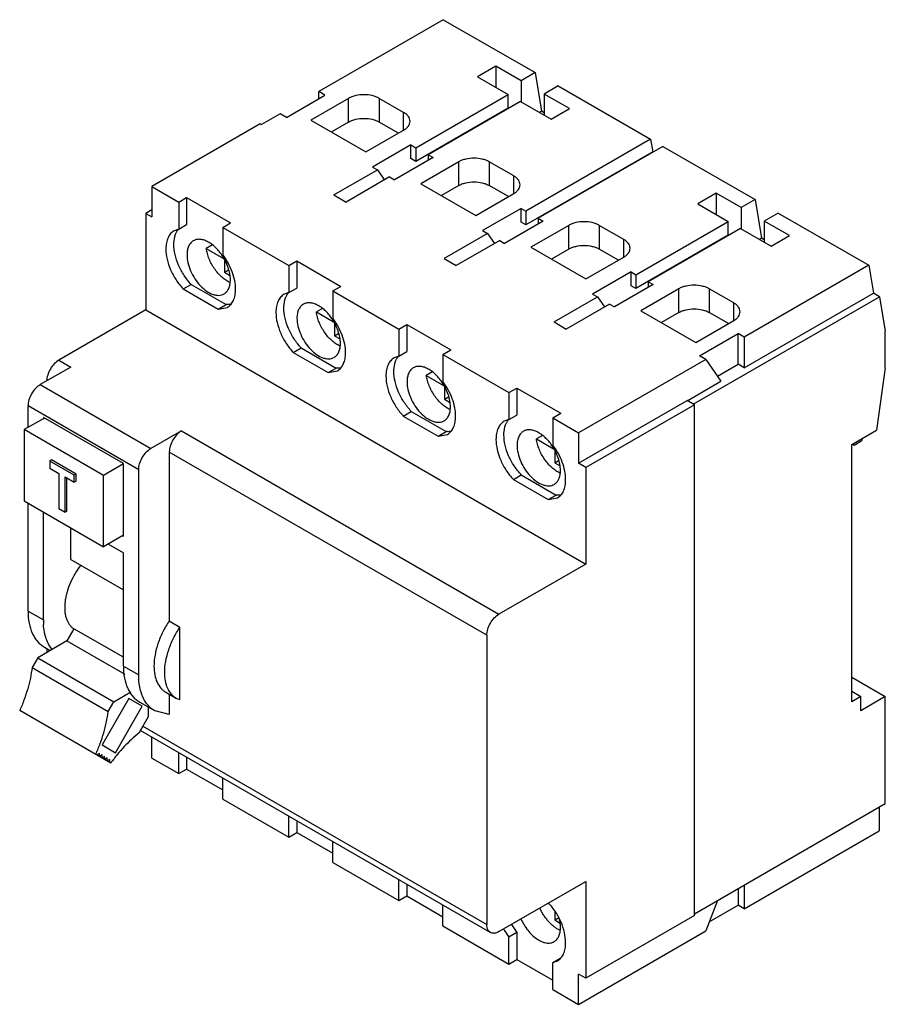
# Model space of a CAD drawing. Header units: millimetres. Extents: x 15 to 115, y 34 to 148.
import ezdxf

# ---------------------------------------------------------------- set-up
doc = ezdxf.new("R2010")
doc.units = ezdxf.units.MM
doc.header["$LTSCALE"] = 11.781746
doc.layers.get('0').update_dxf_attribs({"linetype": 'CONTINUOUS'})

msp = doc.modelspace()

# ---------------------------------------------------------------- linework, layer by layer
at = {"color": 7, "linetype": 'CONTINUOUS'}
for p, q in [((63.83, 147.56), (49.41, 139.24)), ((63.83, 147.56), (74.44, 141.44)), ((69.92, 142.18), (67.8, 140.95)), ((69.92, 142.18), (69.92, 139.73)), ((72.82, 140.5), (69.92, 142.18)), ((74.44, 141.44), (72.82, 140.5)), ((74.44, 141.44), (75.19, 136.97)), ((67.8, 140.95), (71.34, 138.91)), ((72.82, 140.5), (72.82, 138.05)), ((49.41, 138.42), (49.41, 139.24)), ((50.12, 138.83), (49.41, 139.24)), ((77.13, 139.89), (75.51, 138.95)), ((77.13, 139.89), (87.8, 133.72)), ((45.67, 136.26), (50.12, 138.83)), ((52.88, 138.46), (48.5, 135.93)), ((52.88, 135.72), (52.88, 138.46)), ((56.42, 138.46), (56.42, 135.72)), ((59.24, 136.83), (56.42, 138.46)), ((60.66, 132.75), (71.34, 138.91)), ((72.75, 138.09), (62.07, 131.93)), ((71.34, 137.32), (71.34, 138.91)), ((72.75, 138.09), (76.29, 136.05)), ((75.51, 138.95), (75.51, 136.5)), ((78.41, 137.28), (75.51, 138.95)), ((59.24, 134.79), (59.24, 136.83)), ((71.34, 137.32), (60.66, 131.15)), ((70.77, 136.95), (70.77, 136.99)), ((75.19, 136.97), (74.94, 136.83)), ((75.51, 136.79), (75.19, 136.97)), ((76.29, 136.05), (78.41, 137.28)), ((44.96, 136.66), (42.8, 135.42)), ((45.67, 136.26), (44.96, 136.66)), ((48.5, 135.93), (54.86, 132.26)), ((52.88, 135.72), (50.87, 134.56)), ((58.64, 134.44), (56.42, 135.72)), ((42.66, 135.51), (30.1, 128.26)), ((42.66, 135.51), (42.8, 135.42)), ((54.86, 132.26), (59.24, 134.79)), ((87.8, 133.72), (73.39, 125.4)), ((87.8, 133.72), (88.05, 132.27)), ((60.09, 133.07), (55.64, 130.5)), ((60.09, 131.48), (60.09, 133.07)), ((60.09, 133.07), (60.66, 132.75)), ((60.66, 132.75), (60.66, 131.15)), ((88.05, 132.27), (73.39, 123.81)), ((89.22, 132.9), (74.8, 124.58)), ((89.22, 132.9), (99.9, 126.74)), ((62.64, 131.6), (58.18, 129.03)), ((60.66, 131.15), (60.09, 131.48)), ((65.61, 131.11), (61.22, 128.58)), ((62.07, 131.93), (62.07, 131.28)), ((62.07, 131.93), (62.64, 131.6)), ((65.61, 128.37), (65.61, 131.11)), ((69.14, 131.11), (69.14, 128.37)), ((71.97, 129.48), (69.14, 131.11)), ((51.18, 127.28), (56.2, 130.17)), ((55.64, 130.5), (56.2, 130.17)), ((56.2, 130.17), (57.02, 129.01)), ((84.7, 130.3), (84.7, 130.34)), ((57.62, 129.36), (52.6, 126.46)), ((57.62, 129.36), (58.18, 129.03)), ((71.97, 127.44), (71.97, 129.48)), ((30.1, 128.26), (30.1, 124.75)), ((30.1, 128.26), (33.22, 126.46)), ((61.22, 128.58), (67.59, 124.91)), ((65.61, 128.37), (63.6, 127.21)), ((71.36, 127.09), (69.14, 128.37)), ((33.22, 126.46), (34.14, 126.99)), ((34.14, 126.99), (34.14, 123.86)), ((34.14, 126.99), (39.23, 124.05)), ((51.18, 127.28), (52.6, 126.46)), ((67.59, 124.91), (71.97, 127.44)), ((95.38, 127.48), (93.26, 126.25)), ((95.38, 127.48), (95.38, 125.03)), ((98.28, 125.81), (95.38, 127.48)), ((99.9, 126.74), (98.28, 125.81)), ((99.9, 126.74), (100.64, 122.27)), ((30.1, 125.56), (29.4, 125.15)), ((33.22, 126.46), (33.22, 123.32)), ((72.82, 125.72), (68.37, 123.15)), ((72.82, 124.13), (72.82, 125.72)), ((72.82, 125.72), (73.39, 125.4)), ((73.39, 125.4), (73.39, 123.81)), ((93.26, 126.25), (96.79, 124.21)), ((98.28, 125.81), (98.28, 123.36)), ((29.4, 125.15), (29.4, 113.97)), ((29.4, 125.15), (30.1, 124.75)), ((75.37, 124.25), (70.91, 121.68)), ((74.8, 124.58), (74.8, 123.93)), ((74.8, 124.58), (75.37, 124.25)), ((86.11, 118.05), (96.79, 124.21)), ((96.79, 122.62), (96.79, 124.21)), ((102.58, 125.19), (100.96, 124.25)), ((100.96, 124.25), (100.96, 121.8)), ((103.86, 122.58), (100.96, 124.25)), ((102.58, 125.19), (113.05, 119.15)), ((33.22, 123.32), (32.69, 123.13)), ((33.22, 123.32), (34.14, 123.86)), ((38.31, 123.52), (39.23, 124.05)), ((38.31, 123.52), (38.31, 120.39)), ((38.31, 123.52), (45.95, 119.11)), ((68.37, 123.15), (68.93, 122.83)), ((73.39, 123.81), (72.82, 124.13)), ((78.34, 123.76), (73.95, 121.23)), ((78.34, 121.02), (78.34, 123.76)), ((81.87, 123.76), (81.87, 121.02)), ((84.7, 122.13), (81.87, 123.76)), ((98.21, 123.4), (87.53, 117.23)), ((98.21, 123.4), (101.74, 121.36)), ((68.93, 122.83), (63.91, 119.93)), ((70.35, 122.01), (65.32, 119.11)), ((68.93, 122.83), (69.75, 121.66)), ((70.35, 122.01), (70.91, 121.68)), ((84.7, 120.09), (84.7, 122.13)), ((96.79, 122.62), (86.11, 116.46)), ((96.23, 122.25), (96.23, 122.29)), ((100.64, 122.27), (100.4, 122.13)), ((100.96, 122.09), (100.64, 122.27)), ((101.74, 121.36), (103.86, 122.58)), ((37.12, 121.5), (36.41, 121.09)), ((36.41, 121.09), (38.39, 119.94)), ((73.95, 121.23), (80.32, 117.56)), ((78.34, 121.02), (76.33, 119.86)), ((84.09, 119.74), (81.87, 121.02)), ((38.53, 119.69), (38.53, 118.33)), ((45.95, 119.11), (46.87, 119.64)), ((46.87, 119.64), (46.87, 116.51)), ((46.87, 119.64), (51.96, 116.7)), ((63.91, 119.93), (65.32, 119.11)), ((80.32, 117.56), (84.7, 120.09)), ((38.53, 118.33), (38.98, 118.6)), ((45.95, 119.11), (45.95, 115.98)), ((113.05, 119.15), (98.63, 110.82)), ((113.05, 119.15), (113.59, 115.91)), ((38.53, 118.33), (39.09, 118.01)), ((85.55, 118.38), (81.09, 115.8)), ((85.55, 116.78), (85.55, 118.38)), ((85.55, 118.38), (86.11, 118.05)), ((86.11, 118.05), (86.11, 116.46)), ((33.75, 116.4), (34.66, 116.93)), ((33.75, 116.4), (37.79, 114.06)), ((34.66, 116.93), (38.71, 114.6)), ((45.95, 115.98), (46.87, 116.51)), ((51.04, 116.17), (51.96, 116.7)), ((88.09, 116.91), (83.64, 114.33)), ((86.11, 116.46), (85.55, 116.78)), ((91.06, 116.42), (86.68, 113.88)), ((87.53, 117.23), (87.53, 116.58)), ((87.53, 117.23), (88.09, 116.91)), ((91.06, 113.67), (91.06, 116.42)), ((94.6, 116.42), (94.6, 113.67)), ((97.43, 114.78), (94.6, 116.42)), ((45.95, 115.98), (45.42, 115.79)), ((51.04, 116.17), (51.04, 113.04)), ((51.04, 116.17), (58.68, 111.76)), ((76.64, 112.58), (81.66, 115.48)), ((81.09, 115.8), (81.66, 115.48)), ((81.66, 115.48), (82.48, 114.32)), ((92.75, 103.07), (114.29, 115.5)), ((98.63, 107.27), (113.59, 115.91)), ((114.29, 115.5), (113.59, 115.91)), ((114.29, 115.5), (114.96, 111.52)), ((29.4, 113.97), (19.36, 108.17)), ((29.4, 113.97), (80.32, 84.57)), ((37.79, 114.06), (38.71, 114.6)), ((37.79, 114.06), (38.85, 114.27)), ((49.84, 114.15), (49.14, 113.74)), ((83.07, 114.66), (78.05, 111.76)), ((83.07, 114.66), (83.64, 114.33)), ((97.43, 112.74), (97.43, 114.78)), ((49.14, 113.74), (51.12, 112.59)), ((86.68, 113.88), (93.04, 110.21)), ((91.06, 113.67), (89.06, 112.51)), ((96.82, 112.39), (94.6, 113.67)), ((51.25, 112.35), (51.25, 110.99)), ((58.68, 111.76), (59.6, 112.29)), ((58.68, 111.76), (58.68, 108.63)), ((59.6, 112.29), (59.6, 109.16)), ((59.6, 112.29), (64.69, 109.35)), ((76.64, 112.58), (78.05, 111.76)), ((93.04, 110.21), (97.43, 112.74)), ((51.25, 110.99), (51.71, 111.25)), ((51.25, 110.99), (51.82, 110.66)), ((93.47, 108.66), (97.92, 111.23)), ((97.92, 107.68), (97.92, 111.23)), ((98.63, 110.82), (97.92, 111.23)), ((98.63, 110.82), (98.63, 107.27)), ((114.96, 107.28), (114.96, 111.52)), ((46.47, 109.05), (47.39, 109.58)), ((47.39, 109.58), (51.44, 107.25)), ((46.47, 109.05), (50.52, 106.72)), ((58.68, 108.63), (58.15, 108.44)), ((58.68, 108.63), (59.6, 109.16)), ((63.77, 108.82), (64.69, 109.35)), ((63.77, 108.82), (63.77, 105.69)), ((63.77, 108.82), (71.41, 104.41)), ((94.18, 108.25), (79.47, 99.76)), ((94.18, 108.25), (93.47, 108.66)), ((94.18, 108.25), (95.95, 105.72)), ((20.74, 107.37), (17.21, 105.33)), ((19.36, 108.17), (20.74, 107.37)), ((50.52, 106.72), (51.44, 107.25)), ((95.54, 106.31), (97.92, 107.68)), ((98.63, 107.27), (97.92, 107.68)), ((114.96, 107.28), (113.95, 100.08)), ((50.52, 106.72), (51.57, 106.92)), ((62.57, 106.8), (61.86, 106.39)), ((61.86, 106.39), (63.85, 105.24)), ((17.21, 105.33), (30.01, 97.94)), ((63.98, 105), (63.98, 103.64)), ((71.41, 104.41), (72.33, 104.94)), ((72.33, 104.94), (72.33, 101.81)), ((72.33, 104.94), (77.42, 102.01)), ((92.05, 103.47), (95.95, 105.72)), ((63.98, 103.64), (64.44, 103.9)), ((71.41, 104.41), (71.41, 101.28)), ((15.79, 100.37), (15.79, 102.88)), ((28.59, 95.49), (15.79, 102.88)), ((63.98, 103.64), (64.55, 103.31)), ((79.47, 96.25), (92.02, 103.5)), ((92.87, 103.01), (80.32, 95.76)), ((92.87, 103.01), (92.02, 103.5)), ((92.87, 43.89), (92.87, 103.01)), ((17.68, 101.46), (15.35, 100.12)), ((17.56, 101.54), (17.56, 101.39)), ((26.82, 96.19), (17.56, 101.54)), ((59.2, 101.7), (60.12, 102.23)), ((59.2, 101.7), (63.25, 99.37)), ((60.12, 102.23), (64.17, 99.9)), ((71.41, 101.28), (72.33, 101.81)), ((76.5, 101.47), (77.42, 102.01)), ((76.5, 101.47), (76.5, 98.34)), ((76.5, 101.47), (79.47, 99.76)), ((71.41, 101.28), (70.87, 101.09)), ((15.35, 100.12), (15.35, 91.87)), ((24.51, 94.83), (15.35, 100.12)), ((33.54, 99.98), (30.01, 97.94)), ((33.54, 99.98), (70.27, 78.78)), ((63.25, 99.37), (64.17, 99.9)), ((63.25, 99.37), (64.3, 99.57)), ((75.3, 99.45), (74.59, 99.04)), ((79.47, 99.76), (79.47, 96.25)), ((111.07, 98.42), (113.95, 100.08)), ((74.59, 99.04), (76.58, 97.9)), ((111.07, 68.61), (111.07, 98.42)), ((111.15, 98.46), (111.36, 98.34)), ((111.36, 98.34), (111.21, 98.5)), ((111.36, 98.34), (112.25, 98.85)), ((112.28, 99.12), (112.25, 98.85)), ((32.13, 97.53), (32.13, 78)), ((68.86, 76.33), (32.13, 97.53)), ((76.71, 97.65), (76.71, 96.29)), ((18.51, 96.62), (18.3, 96.49)), ((18.3, 96.49), (18.3, 95.68)), ((21.13, 94.86), (18.3, 96.49)), ((21.34, 94.98), (18.51, 96.62)), ((26.82, 96.17), (24.51, 94.83)), ((26.82, 87.78), (26.82, 96.19)), ((76.71, 96.29), (77.16, 96.55)), ((76.71, 96.29), (77.28, 95.96)), ((80.32, 95.76), (79.47, 96.25)), ((80.32, 95.76), (80.32, 84.57)), ((18.3, 95.68), (19.36, 95.06)), ((19.36, 95.06), (19.36, 90.98)), ((20.07, 90.57), (20.07, 94.66)), ((20.07, 94.66), (21.13, 94.04)), ((21.34, 94.98), (21.13, 94.86)), ((21.13, 94.04), (21.13, 94.86)), ((21.34, 94.17), (21.34, 94.98)), ((24.51, 86.58), (24.51, 94.83)), ((28.59, 71.73), (28.59, 95.49)), ((71.93, 94.35), (72.85, 94.89)), ((72.85, 94.89), (76.89, 92.55)), ((20.28, 90.7), (20.28, 94.53)), ((21.34, 94.17), (21.13, 94.04)), ((71.93, 94.35), (75.97, 92.02)), ((75.97, 92.02), (76.89, 92.55)), ((15.35, 91.87), (24.51, 86.58)), ((15.79, 79.12), (15.79, 91.61)), ((75.97, 92.02), (77.03, 92.22)), ((17.56, 78.1), (17.56, 90.59)), ((19.36, 90.98), (20.07, 90.57)), ((20.28, 90.7), (20.07, 90.57)), ((20.74, 85.1), (20.74, 88.76)), ((26.82, 87.92), (24.51, 86.58)), ((26.7, 87.85), (26.82, 87.78)), ((25.04, 86.89), (26.82, 85.86)), ((26.82, 72.75), (26.82, 85.86)), ((20.74, 85.1), (26.82, 81.59)), ((80.32, 84.57), (70.27, 78.78)), ((15.79, 79.12), (17.56, 78.1)), ((32.13, 78), (33.36, 77.28)), ((21.1, 77.08), (20.29, 75.67)), ((26.82, 73.78), (21.1, 77.08)), ((33.36, 68.84), (33.36, 77.28)), ((20.29, 75.67), (16.91, 73.72)), ((20.29, 75.67), (26.98, 71.81)), ((68.86, 76.33), (68.86, 42.85)), ((17.68, 74.96), (18.36, 74.56)), ((17.95, 74.8), (17.95, 74.32)), ((16.91, 73.72), (16.26, 72.59)), ((16.91, 73.72), (25.71, 68.64)), ((16.26, 72.59), (25.06, 67.51)), ((26.82, 72.75), (28.59, 71.73)), ((111.07, 71.47), (114.96, 69.23)), ((25.71, 68.64), (27.68, 69.77)), ((31.73, 69.73), (32.96, 69.02)), ((111.07, 69.84), (112.13, 69.23)), ((27.46, 69), (24.36, 63.63)), ((25.06, 67.51), (25.71, 68.64)), ((29, 68.11), (27.46, 69)), ((28.71, 68.59), (30.48, 67.57)), ((32.13, 69.5), (32.13, 67.14)), ((33.36, 68.84), (32.96, 69.02)), ((112.13, 69.23), (111.07, 68.61)), ((114.96, 69.23), (112.13, 67.59)), ((112.13, 67.59), (112.13, 69.23)), ((114.96, 56.86), (114.96, 69.23)), ((25.36, 61.54), (14.83, 67.63)), ((25.9, 62.74), (29, 68.11)), ((29.7, 68.02), (29.7, 66.88)), ((32.13, 67.14), (30.48, 67.57)), ((29.7, 66.88), (28.62, 65.01)), ((28.79, 65.31), (69.27, 41.93)), ((29.08, 65.82), (68.86, 42.85)), ((30.1, 62.12), (30.1, 64.55)), ((24.36, 63.63), (25.9, 62.74)), ((33.22, 60.32), (33.22, 62.75)), ((24.05, 62.65), (23.75, 62.48)), ((24.05, 62.31), (24.05, 62.65)), ((24.35, 62.48), (24.05, 62.31)), ((24.35, 62.13), (24.35, 62.48)), ((24.65, 62.31), (24.35, 62.13)), ((24.65, 61.96), (24.65, 62.31)), ((24.95, 62.13), (24.65, 61.96)), ((24.95, 61.79), (24.95, 62.13)), ((25.25, 61.96), (24.95, 61.79)), ((25.25, 61.61), (25.25, 61.96)), ((30.1, 62.12), (33.22, 60.32)), ((34.14, 62.22), (34.14, 60.85)), ((33.22, 60.32), (34.14, 60.85)), ((34.14, 60.85), (38.31, 58.44)), ((38.31, 57.38), (38.31, 59.81)), ((38.31, 57.38), (45.95, 52.97)), ((92.87, 44.1), (114.96, 56.86)), ((114.26, 56.45), (114.26, 53.71)), ((45.95, 52.97), (45.95, 55.4)), ((46.87, 54.87), (46.87, 53.5)), ((98.63, 44.69), (114.26, 53.71)), ((45.95, 52.97), (46.87, 53.5)), ((46.87, 53.5), (51.04, 51.1)), ((51.04, 50.03), (51.04, 52.46)), ((51.04, 50.03), (58.68, 45.63)), ((58.68, 45.63), (58.68, 48.05)), ((59.6, 47.52), (59.6, 46.16)), ((70.27, 42.03), (80.32, 47.83)), ((80.32, 47.83), (80.32, 36.64)), ((97.92, 47.02), (97.92, 45.09)), ((98.63, 47.43), (98.63, 44.69)), ((58.68, 45.63), (59.6, 46.16)), ((59.6, 46.16), (63.77, 43.75)), ((95.55, 45.65), (94.18, 42.11)), ((63.77, 42.69), (63.77, 45.11)), ((75.98, 45.33), (76.05, 45.29)), ((94.58, 43.17), (97.92, 45.09)), ((98.63, 44.69), (97.92, 45.09)), ((76.71, 44.36), (76.71, 43.38)), ((76.71, 43.38), (77.2, 43.66)), ((76.71, 43.38), (77.28, 43.05)), ((92.87, 43.89), (80.32, 36.64)), ((63.77, 42.69), (71.41, 38.28)), ((72.33, 41.94), (71.41, 41.41)), ((71.41, 38.28), (71.41, 41.41)), ((72.33, 41.94), (72.33, 38.81)), ((79.47, 33.62), (94.18, 42.11)), ((71.41, 38.28), (72.33, 38.81)), ((72.33, 38.81), (76.5, 36.4)), ((76.5, 38.47), (77.42, 39)), ((76.5, 38.47), (77.03, 38.66)), ((76.5, 35.34), (76.5, 38.47)), ((80.32, 36.64), (79.47, 37.13)), ((79.47, 33.62), (79.47, 37.13)), ((76.5, 35.34), (79.47, 33.62))]:
    msp.add_line(p, q, dxfattribs=at)
for centre, radius, start, end in [((25.6, 78.09), 8.04, 179.9519, 183.6995), ((22.1, 78.62), 1.86, 231.0094, 237.0525), ((78.6, 46.67), 7.86, 208.9299, 217.0162)]:
    msp.add_arc(centre, radius, start, end, dxfattribs=at)
for points, knots in [([(56.42, 138.46), (56.29, 138.53), (56.03, 138.65), (55.44, 138.83), (54.65, 138.92), (53.85, 138.83), (53.27, 138.65), (53, 138.53), (52.88, 138.46)], [0, 0, 0, 0, 0.114225, 0.237559, 0.5, 0.762441, 0.885775, 1, 1, 1, 1]), ([(59.98, 135.81), (59.98, 135.9), (59.94, 136.1), (59.79, 136.38), (59.55, 136.63), (59.35, 136.76), (59.24, 136.83)], [0, 0, 0, 0, 0.217782, 0.450908, 0.710295, 1, 1, 1, 1]), ([(52.88, 135.72), (53, 135.79), (53.27, 135.91), (53.85, 136.09), (54.65, 136.18), (55.44, 136.09), (56.03, 135.91), (56.29, 135.79), (56.42, 135.72)], [0, 0, 0, 0, 0.114225, 0.237558, 0.499999, 0.762441, 0.885775, 1, 1, 1, 1]), ([(59.24, 134.79), (59.35, 134.85), (59.55, 134.99), (59.79, 135.24), (59.94, 135.51), (59.98, 135.71), (59.98, 135.81)], [0, 0, 0, 0, 0.289705, 0.549091, 0.782218, 1, 1, 1, 1]), ([(69.14, 131.11), (69.02, 131.18), (68.76, 131.31), (68.17, 131.48), (67.38, 131.57), (66.58, 131.48), (65.99, 131.31), (65.73, 131.18), (65.61, 131.11)], [0, 0, 0, 0, 0.114225, 0.237559, 0.5, 0.762441, 0.885775, 1, 1, 1, 1]), ([(65.61, 128.37), (65.73, 128.44), (65.99, 128.56), (66.58, 128.74), (67.38, 128.83), (68.17, 128.74), (68.76, 128.56), (69.02, 128.44), (69.14, 128.37)], [0, 0, 0, 0, 0.114225, 0.237558, 0.499999, 0.762441, 0.885775, 1, 1, 1, 1]), ([(72.7, 128.46), (72.7, 128.55), (72.67, 128.75), (72.52, 129.03), (72.28, 129.28), (72.08, 129.42), (71.97, 129.48)], [0, 0, 0, 0, 0.217782, 0.450908, 0.710295, 1, 1, 1, 1]), ([(71.97, 127.44), (72.08, 127.5), (72.28, 127.64), (72.52, 127.89), (72.67, 128.17), (72.7, 128.36), (72.7, 128.46)], [0, 0, 0, 0, 0.289705, 0.549091, 0.782218, 1, 1, 1, 1]), ([(32.69, 123.13), (32.54, 123.05), (32.25, 122.81), (31.95, 122.31), (31.77, 121.71), (31.74, 121.26), (31.74, 121.03)], [0, 0, 0, 0, 0.217769, 0.450949, 0.710202, 1, 1, 1, 1]), ([(32.96, 122.97), (32.98, 123), (33.04, 123.12), (33.13, 123.24), (33.2, 123.32)], [0, 0, 0, 0, 0.25684, 1, 1, 1, 1]), ([(81.87, 123.76), (81.75, 123.83), (81.49, 123.96), (80.9, 124.14), (80.1, 124.22), (79.31, 124.14), (78.72, 123.96), (78.46, 123.83), (78.34, 123.76)], [0, 0, 0, 0, 0.114225, 0.237559, 0.5, 0.762441, 0.885775, 1, 1, 1, 1]), ([(32.66, 121.56), (32.66, 121.69), (32.68, 122.17), (32.8, 122.66), (32.96, 122.97)], [0, 0, 0, 0, 0.274118, 1, 1, 1, 1]), ([(34.91, 121.98), (34.8, 121.91), (34.58, 121.73), (34.34, 121.35), (34.2, 120.88), (34.18, 120.54), (34.18, 120.36)], [0, 0, 0, 0, 0.217779, 0.450922, 0.710259, 1, 1, 1, 1]), ([(38.21, 120.33), (37.98, 120.67), (37.59, 121.13), (36.99, 121.63), (36.54, 121.9), (36.09, 122.08), (35.66, 122.16), (35.26, 122.13), (35.02, 122.04), (34.91, 121.98)], [0, 0, 0, 0, 0.307254, 0.449627, 0.581232, 0.700908, 0.808888, 0.907226, 1, 1, 1, 1]), ([(85.43, 121.11), (85.43, 121.21), (85.4, 121.4), (85.25, 121.68), (85.01, 121.93), (84.81, 122.07), (84.7, 122.13)], [0, 0, 0, 0, 0.217782, 0.450908, 0.710295, 1, 1, 1, 1]), ([(31.74, 121.03), (31.74, 120.64), (31.85, 119.81), (32.26, 118.59), (32.89, 117.43), (33.44, 116.72), (33.75, 116.4)], [0, 0, 0, 0, 0.22908, 0.481111, 0.743038, 1, 1, 1, 1]), ([(34.66, 116.93), (34.36, 117.25), (33.81, 117.96), (33.18, 119.13), (32.77, 120.34), (32.66, 121.17), (32.66, 121.56)], [0, 0, 0, 0, 0.25696, 0.518888, 0.77092, 1, 1, 1, 1]), ([(39.12, 117.15), (39.04, 117.18), (38.89, 117.27), (38.65, 117.41), (38.42, 117.58), (38.11, 117.84), (37.75, 118.22), (37.35, 118.73), (37.01, 119.29), (36.73, 119.88), (36.52, 120.48), (36.44, 120.89), (36.41, 121.09)], [0, 0, 0, 0, 0.053076, 0.108694, 0.166706, 0.226903, 0.352717, 0.483691, 0.616922, 0.749343, 0.877942, 1, 1, 1, 1]), ([(78.34, 121.02), (78.46, 121.09), (78.72, 121.21), (79.31, 121.39), (80.1, 121.48), (80.9, 121.39), (81.49, 121.21), (81.75, 121.09), (81.87, 121.02)], [0, 0, 0, 0, 0.114225, 0.237558, 0.499999, 0.762441, 0.885775, 1, 1, 1, 1]), ([(84.7, 120.09), (84.81, 120.15), (85.01, 120.29), (85.25, 120.54), (85.4, 120.82), (85.43, 121.02), (85.43, 121.11)], [0, 0, 0, 0, 0.289705, 0.549091, 0.782218, 1, 1, 1, 1]), ([(34.18, 120.36), (34.18, 120.05), (34.26, 119.41), (34.58, 118.48), (35.07, 117.57), (35.69, 116.78), (36.39, 116.16), (37.02, 115.81), (37.52, 115.68), (37.86, 115.65), (38.18, 115.7), (38.37, 115.78), (38.46, 115.83)], [0, 0, 0, 0, 0.128696, 0.270281, 0.417436, 0.561778, 0.695448, 0.812712, 0.864678, 0.91251, 0.95714, 1, 1, 1, 1]), ([(39.2, 117.46), (39.2, 117.69), (39.15, 118.18), (38.95, 118.91), (38.64, 119.65), (38.36, 120.11), (38.21, 120.33)], [0, 0, 0, 0, 0.227715, 0.475449, 0.735813, 1, 1, 1, 1]), ([(39.8, 116.38), (39.8, 116.7), (39.72, 117.4), (39.42, 118.42), (38.95, 119.44), (38.54, 120.08), (38.31, 120.39)], [0, 0, 0, 0, 0.227786, 0.476538, 0.737424, 1, 1, 1, 1]), ([(38.46, 115.83), (38.58, 115.9), (38.8, 116.08), (39.03, 116.46), (39.17, 116.93), (39.2, 117.28), (39.2, 117.46)], [0, 0, 0, 0, 0.217779, 0.450922, 0.710259, 1, 1, 1, 1]), ([(38.85, 114.27), (39, 114.36), (39.28, 114.6), (39.58, 115.09), (39.76, 115.7), (39.8, 116.14), (39.8, 116.38)], [0, 0, 0, 0, 0.217764, 0.450919, 0.710238, 1, 1, 1, 1]), ([(94.6, 116.42), (94.48, 116.49), (94.21, 116.61), (93.63, 116.79), (92.83, 116.87), (92.04, 116.79), (91.45, 116.61), (91.18, 116.49), (91.06, 116.42)], [0, 0, 0, 0, 0.114225, 0.237559, 0.5, 0.762441, 0.885775, 1, 1, 1, 1]), ([(45.42, 115.79), (45.27, 115.7), (44.98, 115.46), (44.68, 114.97), (44.5, 114.36), (44.47, 113.91), (44.47, 113.68)], [0, 0, 0, 0, 0.217769, 0.450949, 0.710202, 1, 1, 1, 1]), ([(45.38, 114.21), (45.38, 114.34), (45.41, 114.82), (45.52, 115.31), (45.69, 115.62)], [0, 0, 0, 0, 0.274118, 1, 1, 1, 1]), ([(45.69, 115.62), (45.7, 115.65), (45.77, 115.77), (45.86, 115.89), (45.93, 115.97)], [0, 0, 0, 0, 0.25684, 1, 1, 1, 1]), ([(39.31, 114.63), (39.26, 114.62), (39.07, 114.58), (38.86, 114.58), (38.71, 114.6)], [0, 0, 0, 0, 0.241848, 1, 1, 1, 1]), ([(47.39, 109.58), (47.09, 109.9), (46.54, 110.61), (45.91, 111.78), (45.49, 112.99), (45.38, 113.82), (45.38, 114.21)], [0, 0, 0, 0, 0.25696, 0.518888, 0.77092, 1, 1, 1, 1]), ([(47.64, 114.63), (47.52, 114.56), (47.3, 114.38), (47.07, 114), (46.93, 113.53), (46.9, 113.19), (46.9, 113.01)], [0, 0, 0, 0, 0.217779, 0.450922, 0.710259, 1, 1, 1, 1]), ([(50.94, 112.99), (50.7, 113.32), (50.31, 113.79), (49.72, 114.28), (49.27, 114.55), (48.82, 114.73), (48.39, 114.81), (47.99, 114.79), (47.75, 114.69), (47.64, 114.63)], [0, 0, 0, 0, 0.307254, 0.449627, 0.581232, 0.700908, 0.808888, 0.907226, 1, 1, 1, 1]), ([(91.06, 113.67), (91.18, 113.74), (91.45, 113.87), (92.04, 114.04), (92.83, 114.13), (93.63, 114.04), (94.21, 113.87), (94.48, 113.74), (94.6, 113.67)], [0, 0, 0, 0, 0.114225, 0.237558, 0.499999, 0.762441, 0.885775, 1, 1, 1, 1]), ([(98.16, 113.76), (98.16, 113.86), (98.12, 114.06), (97.97, 114.33), (97.74, 114.58), (97.54, 114.72), (97.43, 114.78)], [0, 0, 0, 0, 0.217782, 0.450908, 0.710295, 1, 1, 1, 1]), ([(44.47, 113.68), (44.47, 113.29), (44.58, 112.46), (44.99, 111.25), (45.62, 110.08), (46.17, 109.37), (46.47, 109.05)], [0, 0, 0, 0, 0.22908, 0.481112, 0.74304, 1, 1, 1, 1]), ([(46.9, 113.01), (46.9, 112.7), (46.99, 112.07), (47.31, 111.13), (47.79, 110.23), (48.42, 109.43), (49.12, 108.81), (49.75, 108.46), (50.25, 108.33), (50.59, 108.31), (50.91, 108.35), (51.1, 108.43), (51.19, 108.48)], [0, 0, 0, 0, 0.128696, 0.270281, 0.417436, 0.561778, 0.695448, 0.812712, 0.864678, 0.91251, 0.95714, 1, 1, 1, 1]), ([(51.85, 109.8), (51.77, 109.83), (51.61, 109.92), (51.38, 110.06), (51.15, 110.23), (50.84, 110.5), (50.47, 110.87), (50.08, 111.38), (49.74, 111.94), (49.46, 112.53), (49.25, 113.13), (49.16, 113.54), (49.14, 113.74)], [0, 0, 0, 0, 0.053076, 0.108694, 0.166706, 0.226903, 0.352717, 0.483691, 0.616922, 0.749343, 0.877942, 1, 1, 1, 1]), ([(51.93, 110.11), (51.93, 110.34), (51.87, 110.83), (51.68, 111.56), (51.36, 112.3), (51.09, 112.76), (50.94, 112.99)], [0, 0, 0, 0, 0.227715, 0.475449, 0.735813, 1, 1, 1, 1]), ([(52.53, 109.03), (52.53, 109.36), (52.45, 110.05), (52.15, 111.08), (51.68, 112.09), (51.27, 112.73), (51.04, 113.04)], [0, 0, 0, 0, 0.227786, 0.476538, 0.737424, 1, 1, 1, 1]), ([(97.43, 112.74), (97.54, 112.81), (97.74, 112.94), (97.97, 113.19), (98.12, 113.47), (98.16, 113.67), (98.16, 113.76)], [0, 0, 0, 0, 0.289705, 0.549091, 0.782218, 1, 1, 1, 1]), ([(51.19, 108.48), (51.31, 108.55), (51.53, 108.74), (51.76, 109.12), (51.9, 109.59), (51.93, 109.93), (51.93, 110.11)], [0, 0, 0, 0, 0.217779, 0.450922, 0.710259, 1, 1, 1, 1]), ([(51.57, 106.92), (51.73, 107.01), (52.01, 107.25), (52.31, 107.74), (52.49, 108.35), (52.53, 108.79), (52.53, 109.03)], [0, 0, 0, 0, 0.217764, 0.450919, 0.710238, 1, 1, 1, 1]), ([(58.15, 108.44), (57.99, 108.35), (57.71, 108.11), (57.41, 107.62), (57.23, 107.01), (57.19, 106.57), (57.19, 106.33)], [0, 0, 0, 0, 0.217769, 0.450949, 0.710202, 1, 1, 1, 1]), ([(58.11, 106.86), (58.11, 107), (58.13, 107.48), (58.25, 107.96), (58.41, 108.27)], [0, 0, 0, 0, 0.274118, 1, 1, 1, 1]), ([(58.41, 108.27), (58.43, 108.3), (58.5, 108.43), (58.58, 108.54), (58.65, 108.62)], [0, 0, 0, 0, 0.25684, 1, 1, 1, 1]), ([(19.36, 108.17), (19.17, 108.06), (18.79, 107.74), (18.35, 107.15), (18.05, 106.47), (17.95, 105.99), (17.95, 105.76)], [0, 0, 0, 0, 0.236492, 0.49841, 0.761184, 1, 1, 1, 1]), ([(52.04, 107.28), (51.99, 107.27), (51.79, 107.23), (51.59, 107.23), (51.44, 107.25)], [0, 0, 0, 0, 0.241848, 1, 1, 1, 1]), ([(60.37, 107.28), (60.25, 107.22), (60.03, 107.03), (59.8, 106.65), (59.66, 106.18), (59.63, 105.84), (59.63, 105.66)], [0, 0, 0, 0, 0.217779, 0.450922, 0.710259, 1, 1, 1, 1]), ([(63.66, 105.64), (63.43, 105.98), (63.04, 106.44), (62.44, 106.93), (61.99, 107.2), (61.55, 107.38), (61.12, 107.46), (60.72, 107.44), (60.48, 107.35), (60.37, 107.28)], [0, 0, 0, 0, 0.307254, 0.449627, 0.581232, 0.700908, 0.808888, 0.907226, 1, 1, 1, 1]), ([(57.19, 106.33), (57.19, 105.94), (57.3, 105.11), (57.71, 103.9), (58.35, 102.73), (58.9, 102.02), (59.2, 101.7)], [0, 0, 0, 0, 0.22908, 0.481112, 0.74304, 1, 1, 1, 1]), ([(60.12, 102.23), (59.82, 102.55), (59.27, 103.26), (58.63, 104.43), (58.22, 105.64), (58.11, 106.47), (58.11, 106.86)], [0, 0, 0, 0, 0.25696, 0.518888, 0.77092, 1, 1, 1, 1]), ([(64.58, 102.45), (64.5, 102.49), (64.34, 102.57), (64.11, 102.72), (63.88, 102.89), (63.57, 103.15), (63.2, 103.52), (62.81, 104.04), (62.47, 104.6), (62.19, 105.19), (61.98, 105.79), (61.89, 106.19), (61.86, 106.39)], [0, 0, 0, 0, 0.053074, 0.10869, 0.1667, 0.226896, 0.352709, 0.483684, 0.616916, 0.749339, 0.877941, 1, 1, 1, 1]), ([(17.21, 105.33), (17.01, 105.22), (16.63, 104.9), (16.18, 104.29), (15.88, 103.6), (15.79, 103.11), (15.79, 102.88)], [0, 0, 0, 0, 0.237239, 0.499998, 0.762758, 1, 1, 1, 1]), ([(59.63, 105.66), (59.63, 105.36), (59.72, 104.72), (60.03, 103.78), (60.52, 102.88), (61.14, 102.08), (61.84, 101.46), (62.48, 101.12), (62.98, 100.98), (63.32, 100.96), (63.64, 101), (63.83, 101.08), (63.92, 101.14)], [0, 0, 0, 0, 0.128695, 0.270278, 0.417431, 0.561773, 0.695444, 0.812711, 0.864678, 0.912511, 0.957141, 1, 1, 1, 1]), ([(64.65, 102.76), (64.65, 102.99), (64.6, 103.48), (64.41, 104.22), (64.09, 104.95), (63.82, 105.41), (63.66, 105.64)], [0, 0, 0, 0, 0.227715, 0.475449, 0.735813, 1, 1, 1, 1]), ([(65.25, 101.68), (65.25, 102.01), (65.18, 102.7), (64.88, 103.73), (64.41, 104.75), (64, 105.39), (63.77, 105.69)], [0, 0, 0, 0, 0.227786, 0.476538, 0.737424, 1, 1, 1, 1]), ([(63.92, 101.14), (64.04, 101.2), (64.25, 101.39), (64.49, 101.77), (64.63, 102.24), (64.65, 102.58), (64.65, 102.76)], [0, 0, 0, 0, 0.217775, 0.450913, 0.710251, 1, 1, 1, 1]), ([(64.3, 99.57), (64.45, 99.66), (64.74, 99.9), (65.04, 100.39), (65.22, 101), (65.25, 101.45), (65.25, 101.68)], [0, 0, 0, 0, 0.217764, 0.450919, 0.710238, 1, 1, 1, 1]), ([(70.87, 101.09), (70.72, 101), (70.44, 100.76), (70.14, 100.27), (69.96, 99.66), (69.92, 99.22), (69.92, 98.98)], [0, 0, 0, 0, 0.217769, 0.450949, 0.710202, 1, 1, 1, 1]), ([(70.84, 99.51), (70.84, 99.65), (70.86, 100.13), (70.98, 100.61), (71.14, 100.92)], [0, 0, 0, 0, 0.274118, 1, 1, 1, 1]), ([(71.14, 100.92), (71.16, 100.95), (71.23, 101.08), (71.31, 101.2), (71.38, 101.28)], [0, 0, 0, 0, 0.25684, 1, 1, 1, 1]), ([(33.54, 99.98), (33.34, 99.87), (32.96, 99.55), (32.52, 98.94), (32.21, 98.26), (32.13, 97.77), (32.13, 97.53)], [0, 0, 0, 0, 0.237239, 0.499998, 0.762758, 1, 1, 1, 1]), ([(64.77, 99.93), (64.72, 99.92), (64.52, 99.88), (64.32, 99.88), (64.17, 99.9)], [0, 0, 0, 0, 0.241848, 1, 1, 1, 1]), ([(72.85, 94.89), (72.55, 95.21), (71.99, 95.91), (71.36, 97.08), (70.95, 98.29), (70.84, 99.12), (70.84, 99.51)], [0, 0, 0, 0, 0.25696, 0.518888, 0.77092, 1, 1, 1, 1]), ([(73.1, 99.94), (72.98, 99.87), (72.76, 99.68), (72.53, 99.3), (72.39, 98.83), (72.36, 98.49), (72.36, 98.31)], [0, 0, 0, 0, 0.217779, 0.450922, 0.710259, 1, 1, 1, 1]), ([(76.39, 98.29), (76.16, 98.63), (75.77, 99.09), (75.17, 99.58), (74.72, 99.86), (74.28, 100.04), (73.85, 100.12), (73.45, 100.09), (73.2, 100), (73.1, 99.94)], [0, 0, 0, 0, 0.307254, 0.449627, 0.581232, 0.700908, 0.808888, 0.907226, 1, 1, 1, 1]), ([(69.92, 98.98), (69.92, 98.59), (70.03, 97.76), (70.44, 96.55), (71.07, 95.38), (71.63, 94.67), (71.93, 94.35)], [0, 0, 0, 0, 0.22908, 0.481112, 0.74304, 1, 1, 1, 1]), ([(72.36, 98.31), (72.36, 98.01), (72.45, 97.37), (72.76, 96.43), (73.25, 95.53), (73.87, 94.74), (74.57, 94.11), (75.21, 93.77), (75.71, 93.63), (76.05, 93.61), (76.37, 93.66), (76.56, 93.74), (76.65, 93.79)], [0, 0, 0, 0, 0.128696, 0.270281, 0.417436, 0.561778, 0.695448, 0.812712, 0.864678, 0.91251, 0.95714, 1, 1, 1, 1]), ([(77.31, 95.1), (77.23, 95.14), (77.07, 95.22), (76.84, 95.37), (76.6, 95.54), (76.3, 95.8), (75.93, 96.18), (75.54, 96.69), (75.19, 97.25), (74.91, 97.84), (74.71, 98.44), (74.62, 98.84), (74.59, 99.04)], [0, 0, 0, 0, 0.053076, 0.108694, 0.166706, 0.226903, 0.352717, 0.483691, 0.616922, 0.749343, 0.877942, 1, 1, 1, 1]), ([(77.38, 95.41), (77.38, 95.65), (77.33, 96.14), (77.13, 96.87), (76.82, 97.6), (76.55, 98.07), (76.39, 98.29)], [0, 0, 0, 0, 0.227715, 0.475449, 0.735813, 1, 1, 1, 1]), ([(77.98, 94.33), (77.98, 94.66), (77.9, 95.35), (77.61, 96.38), (77.14, 97.4), (76.73, 98.04), (76.5, 98.34)], [0, 0, 0, 0, 0.227786, 0.476538, 0.737424, 1, 1, 1, 1]), ([(28.59, 95.49), (28.59, 95.73), (28.68, 96.21), (28.98, 96.9), (29.42, 97.51), (29.8, 97.83), (30.01, 97.94)], [0, 0, 0, 0, 0.237242, 0.500002, 0.762761, 1, 1, 1, 1]), ([(76.65, 93.79), (76.76, 93.85), (76.98, 94.04), (77.22, 94.42), (77.35, 94.89), (77.38, 95.23), (77.38, 95.41)], [0, 0, 0, 0, 0.217779, 0.450922, 0.710259, 1, 1, 1, 1]), ([(77.03, 92.22), (77.18, 92.31), (77.47, 92.55), (77.77, 93.04), (77.95, 93.65), (77.98, 94.1), (77.98, 94.33)], [0, 0, 0, 0, 0.217764, 0.450919, 0.710238, 1, 1, 1, 1]), ([(77.5, 92.58), (77.45, 92.57), (77.25, 92.54), (77.05, 92.53), (76.89, 92.55)], [0, 0, 0, 0, 0.241848, 1, 1, 1, 1]), ([(21.9, 84.45), (21.66, 84.14), (21.22, 83.49), (20.68, 82.45), (20.35, 81.55), (20.17, 80.83), (20.08, 80.31), (20.03, 79.8), (20.03, 79.32), (20.07, 78.86), (20.16, 78.44), (20.29, 78.05), (20.46, 77.71), (20.67, 77.42), (20.85, 77.25), (20.94, 77.18)], [0, 0, 0, 0, 0.147538, 0.295585, 0.439641, 0.508904, 0.575685, 0.639611, 0.700395, 0.757857, 0.811957, 0.862811, 0.910725, 0.956225, 1, 1, 1, 1]), ([(15.79, 79.12), (15.79, 78.66), (15.86, 77.78), (16.17, 76.75), (16.54, 76.06), (16.86, 75.62), (17.24, 75.24), (17.53, 75.04), (17.68, 74.96)], [0, 0, 0, 0, 0.289412, 0.548298, 0.667747, 0.781778, 0.891914, 1, 1, 1, 1]), ([(68.86, 76.33), (68.86, 76.56), (68.95, 77.05), (69.25, 77.73), (69.69, 78.34), (70.07, 78.66), (70.27, 78.78)], [0, 0, 0, 0, 0.237242, 0.500002, 0.762761, 1, 1, 1, 1]), ([(18.61, 74.65), (18.45, 74.83), (18.18, 75.24), (17.87, 75.93), (17.66, 76.72), (17.6, 77.28), (17.58, 77.58)], [0, 0, 0, 0, 0.225066, 0.464998, 0.722808, 1, 1, 1, 1]), ([(32.13, 78), (31.85, 77.59), (31.36, 76.74), (30.8, 75.4), (30.45, 74.07), (30.36, 73.18), (30.36, 72.75)], [0, 0, 0, 0, 0.264565, 0.524775, 0.772245, 1, 1, 1, 1]), ([(31.6, 72.04), (31.6, 72.46), (31.69, 73.35), (32.04, 74.69), (32.6, 76.02), (33.09, 76.87), (33.36, 77.28)], [0, 0, 0, 0, 0.227755, 0.475225, 0.735435, 1, 1, 1, 1]), ([(16.26, 72.59), (16.21, 72.19), (16.07, 71.36), (15.76, 70.12), (15.35, 68.87), (15.01, 68.04), (14.83, 67.63)], [0, 0, 0, 0, 0.237529, 0.484612, 0.739446, 1, 1, 1, 1]), ([(26.82, 72.75), (26.82, 72.29), (26.89, 71.42), (27.2, 70.38), (27.57, 69.69), (27.89, 69.25), (28.27, 68.87), (28.56, 68.67), (28.71, 68.59)], [0, 0, 0, 0, 0.289414, 0.548296, 0.667751, 0.78178, 0.891913, 1, 1, 1, 1]), ([(30.36, 72.75), (30.36, 72.42), (30.41, 71.78), (30.67, 70.91), (31.04, 70.31), (31.41, 69.94), (31.62, 69.79), (31.73, 69.73)], [0, 0, 0, 0, 0.289577, 0.548612, 0.781605, 0.891801, 1, 1, 1, 1]), ([(32.96, 69.02), (32.85, 69.08), (32.65, 69.23), (32.27, 69.59), (31.9, 70.2), (31.65, 71.07), (31.6, 71.7), (31.6, 72.04)], [0, 0, 0, 0, 0.108199, 0.218395, 0.451388, 0.710423, 1, 1, 1, 1]), ([(30.48, 67.57), (30.33, 67.65), (30.04, 67.85), (29.66, 68.23), (29.33, 68.67), (28.96, 69.36), (28.66, 70.4), (28.59, 71.27), (28.59, 71.73)], [0, 0, 0, 0, 0.108086, 0.218222, 0.332253, 0.451702, 0.710588, 1, 1, 1, 1]), ([(23.63, 62.55), (23.81, 62.96), (24.15, 63.78), (24.56, 65.03), (24.87, 66.28), (25.01, 67.1), (25.06, 67.51)], [0, 0, 0, 0, 0.260554, 0.515388, 0.762471, 1, 1, 1, 1]), ([(28.62, 65.01), (28.32, 64.77), (27.74, 64.27), (26.9, 63.44), (26.1, 62.53), (25.61, 61.88), (25.36, 61.54)], [0, 0, 0, 0, 0.239153, 0.486595, 0.740781, 1, 1, 1, 1]), ([(77.31, 42.19), (77.19, 42.24), (76.96, 42.37), (76.63, 42.6), (76.31, 42.88), (76, 43.2), (75.71, 43.55), (75.44, 43.93), (75.2, 44.34), (75.06, 44.62), (75, 44.77)], [0, 0, 0, 0, 0.107588, 0.222293, 0.343346, 0.469679, 0.599999, 0.732859, 0.866718, 1, 1, 1, 1]), ([(77.98, 40.77), (77.98, 41.16), (77.87, 41.97), (77.47, 43.17), (76.85, 44.33), (76.31, 45.03), (76.01, 45.35)], [0, 0, 0, 0, 0.228922, 0.480662, 0.742515, 1, 1, 1, 1]), ([(72.8, 43.51), (72.91, 43.27), (73.15, 42.81), (73.58, 42.18), (74.08, 41.64), (74.61, 41.2), (75.16, 40.88), (75.7, 40.71), (76.13, 40.7), (76.44, 40.78), (76.58, 40.84), (76.65, 40.88)], [0, 0, 0, 0, 0.151486, 0.302185, 0.447389, 0.582927, 0.70575, 0.814614, 0.910953, 0.955991, 1, 1, 1, 1]), ([(77.38, 42.5), (77.38, 42.7), (77.34, 43.12), (77.25, 43.53), (77.19, 43.73)], [0, 0, 0, 0, 0.480786, 1, 1, 1, 1]), ([(69.27, 41.93), (69.21, 41.97), (69.09, 42.08), (68.95, 42.29), (68.88, 42.56), (68.86, 42.75), (68.86, 42.85)], [0, 0, 0, 0, 0.217783, 0.450909, 0.710296, 1, 1, 1, 1]), ([(70.8, 42.34), (70.85, 42.26), (71.03, 41.94), (71.24, 41.63), (71.41, 41.41)], [0, 0, 0, 0, 0.251202, 1, 1, 1, 1]), ([(76.65, 40.88), (76.76, 40.94), (76.98, 41.13), (77.22, 41.51), (77.35, 41.98), (77.38, 42.32), (77.38, 42.5)], [0, 0, 0, 0, 0.217779, 0.450922, 0.710259, 1, 1, 1, 1]), ([(70.27, 42.03), (70.19, 41.98), (70.01, 41.9), (69.74, 41.83), (69.49, 41.84), (69.34, 41.9), (69.27, 41.93)], [0, 0, 0, 0, 0.289703, 0.549089, 0.782216, 1, 1, 1, 1]), ([(77.03, 38.66), (77.18, 38.75), (77.47, 38.99), (77.77, 39.48), (77.95, 40.09), (77.98, 40.53), (77.98, 40.77)], [0, 0, 0, 0, 0.217769, 0.450949, 0.710202, 1, 1, 1, 1])]:
    msp.add_open_spline(points, degree=3, knots=knots, dxfattribs=at)

doc.saveas('drawing.dxf')
